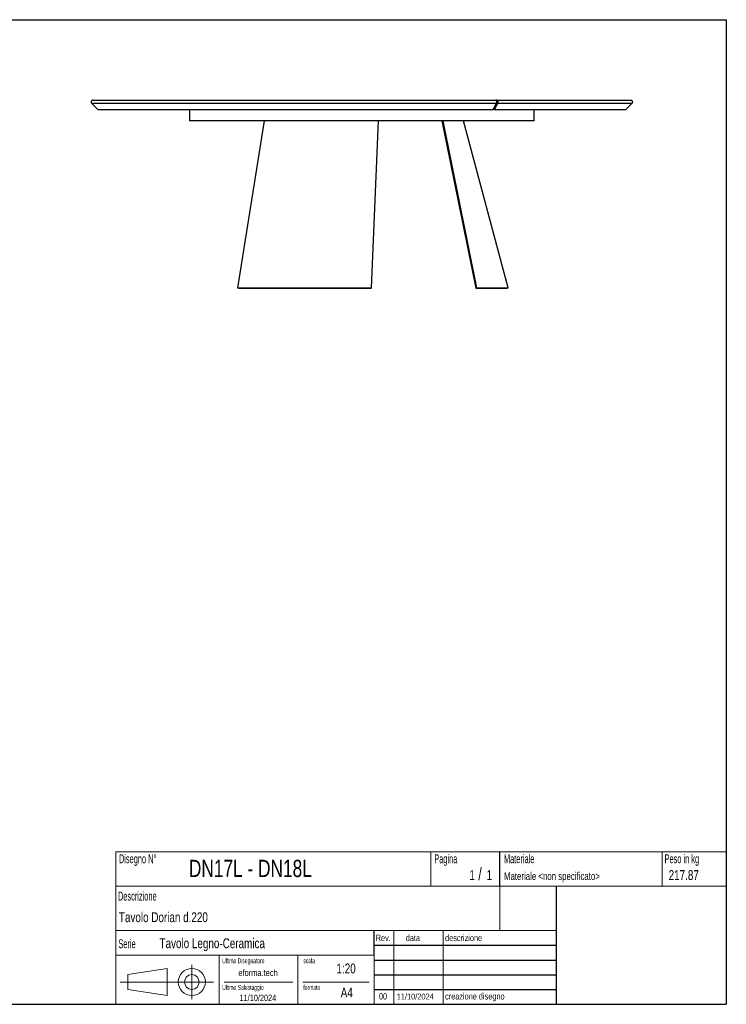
# Model space of a CAD drawing. Header units: millimetres. Extents: x 5 to 292, y 5 to 205.
# Tile 2 of 2: x 148 to 292, y 5 to 205. Entities that reach past the tile are written whole.
import ezdxf

# ---------------------------------------------------------------- set-up
doc = ezdxf.new("R2010")
doc.units = ezdxf.units.MM
doc.layers.add('FORMAT', color=7, linetype='Continuous')
doc.styles.add('SLDTEXTSTYLE0', font='TXT', dxfattribs={"width": 0.605})
doc.styles.add('SLDTEXTSTYLE1', font='TXT', dxfattribs={"width": 0.75})

msp = doc.modelspace()

# ---------------------------------------------------------------- linework, layer by layer
at = {"color": 7, "linetype": 'Continuous', "lineweight": 25}
for p, q in [((163.09926, 188.02666), (164.40178, 186.72415)), ((163.09926, 188.02666), (245.33702, 188.02666)), ((163.09926, 188.02666), (164.40178, 186.72415)), ((163.34675, 188.62415), (245.21328, 188.62415)), ((245.33702, 188.02666), (244.68577, 186.72415)), ((244.68577, 186.72415), (245.33702, 188.02666)), ((245.55353, 188.02666), (244.90227, 186.72415)), ((245.55353, 188.02666), (244.90227, 186.72415)), ((245.42979, 188.62415), (245.21328, 188.62415)), ((245.55353, 188.02666), (245.33702, 188.02666)), ((245.42979, 188.62415), (272.64661, 188.62415)), ((245.55353, 188.02666), (272.89409, 188.02666)), ((271.59158, 186.72415), (272.89409, 188.02666)), ((164.40178, 186.72415), (244.68577, 186.72415)), ((182.99661, 186.72415), (182.99661, 184.47415)), ((244.90227, 186.72415), (244.68577, 186.72415)), ((244.90227, 186.72415), (271.59158, 186.72415)), ((252.99661, 184.47415), (252.99661, 186.72415)), ((252.99661, 184.47415), (182.99661, 184.47415)), ((198.1491, 184.47415), (192.75001, 150.52415)), ((219.9432, 150.52415), (221.38126, 184.47415)), ((234.24772, 184.47415), (241.12103, 150.47722)), ((234.45945, 184.47415), (241.29661, 150.52415)), ((247.69661, 150.52415), (238.64327, 184.47415)), ((192.98647, 150.47722), (192.75001, 150.52415)), ((219.88232, 150.47722), (219.9432, 150.52415)), ((241.12103, 150.47722), (241.29661, 150.52415)), ((247.45505, 150.45973), (247.69661, 150.52415))]:
    msp.add_line(p, q, dxfattribs=at)
msp.add_arc((272.64661, 188.27415), 0.35, 315, 90, dxfattribs=at)
for points, knots in [([(163.34675, 188.62415), (163.34244, 188.6241), (163.33383, 188.62401), (163.32095, 188.62328), (163.30815, 188.62211), (163.29541, 188.62046), (163.28274, 188.61834), (163.27014, 188.61575), (163.25761, 188.61269), (163.23284, 188.60567), (163.19665, 188.59178), (163.15177, 188.5663), (163.11101, 188.53462), (163.07542, 188.49721), (163.04559, 188.45504), (163.02237, 188.40888), (163.00605, 188.35984), (162.99722, 188.30891), (162.99585, 188.25723), (163.00219, 188.2059), (163.0159, 188.15599), (163.03343, 188.11653), (163.05073, 188.08677), (163.06533, 188.06551), (163.08138, 188.0453), (163.09329, 188.03289), (163.09926, 188.02666)], [0, 0, 0, 0, 0.015698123, 0.031333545, 0.046927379, 0.062500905, 0.078075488, 0.093672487, 0.10931317, 0.125018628, 0.18740768, 0.249829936, 0.312231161, 0.374665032, 0.437113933, 0.499595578, 0.562074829, 0.624586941, 0.687079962, 0.749605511, 0.812190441, 0.874808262, 0.906185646, 0.937395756, 0.968610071, 1, 1, 1, 1]), ([(163.34675, 188.62415), (163.32953, 188.62415), (163.31218, 188.62286), (163.27831, 188.61782), (163.26164, 188.61407), (163.22883, 188.60413), (163.21257, 188.59786), (163.18149, 188.58316), (163.16662, 188.57472), (163.13818, 188.55574), (163.12455, 188.54513), (163.09893, 188.52191), (163.08712, 188.50949), (163.06543, 188.48308), (163.05556, 188.4691), (163.03779, 188.4395), (163.03, 188.42402), (163.01689, 188.39242), (163.01152, 188.3762), (163.00314, 188.3429), (163.00014, 188.32572), (162.99676, 188.29157), (162.99633, 188.27449), (162.99797, 188.2403), (163.00006, 188.2231), (163.00677, 188.18919), (163.01136, 188.17258), (163.023, 188.14002), (163.03003, 188.1242), (163.04616, 188.09403), (163.0553, 188.07959), (163.07574, 188.052), (163.08713, 188.03879), (163.09926, 188.02666)], [0, 0, 0, 0, 0.0625, 0.0625, 0.125, 0.125, 0.1875, 0.1875, 0.25, 0.25, 0.3125, 0.3125, 0.375, 0.375, 0.4375, 0.4375, 0.5, 0.5, 0.5625, 0.5625, 0.625, 0.625, 0.6875, 0.6875, 0.75, 0.75, 0.8125, 0.8125, 0.875, 0.875, 0.9375, 0.9375, 1, 1, 1, 1]), ([(245.21328, 188.62415), (245.22186, 188.62415), (245.23038, 188.62289), (245.24732, 188.61789), (245.25581, 188.61409), (245.28055, 188.59909), (245.29602, 188.5845), (245.32484, 188.54603), (245.33753, 188.52302), (245.35393, 188.48312), (245.35894, 188.46889), (245.36776, 188.4395), (245.37161, 188.42424), (245.37818, 188.39257), (245.38092, 188.37602), (245.38511, 188.34266), (245.38658, 188.3258), (245.38827, 188.29176), (245.38849, 188.2745), (245.38766, 188.23994), (245.38556, 188.2059), (245.38102, 188.17287), (245.37522, 188.14035), (245.3717, 188.12446), (245.36358, 188.09404), (245.35892, 188.07932), (245.34866, 188.0517), (245.34307, 188.03875), (245.33702, 188.02666)], [0, 0, 0, 0, 0.0625, 0.0625, 0.125, 0.125, 0.25, 0.25, 0.375, 0.375, 0.4375, 0.4375, 0.5, 0.5, 0.5625, 0.5625, 0.625, 0.625, 0.6875, 0.6875, 0.75, 0.8125, 0.8125, 0.875, 0.875, 0.9375, 0.9375, 1, 1, 1, 1]), ([(245.33702, 188.02666), (245.34929, 188.05119), (245.35947, 188.07868), (245.37166, 188.12428), (245.37518, 188.14019), (245.38095, 188.17246), (245.38323, 188.18894), (245.38658, 188.22259), (245.38765, 188.23991), (245.38849, 188.27426), (245.38828, 188.29137), (245.3866, 188.32543), (245.38513, 188.34247), (245.38093, 188.37602), (245.37553, 188.40858), (245.36784, 188.43921), (245.35896, 188.46886), (245.35396, 188.48302), (245.3431, 188.50948), (245.33721, 188.52187), (245.32447, 188.54496), (245.31759, 188.5557), (245.30332, 188.57476), (245.29588, 188.58319), (245.28039, 188.59784), (245.27228, 188.6041), (245.24753, 188.61911), (245.23061, 188.62415), (245.21328, 188.62415)], [0, 0, 0, 0, 0.125, 0.125, 0.1875, 0.1875, 0.25, 0.25, 0.3125, 0.3125, 0.375, 0.375, 0.4375, 0.4375, 0.5, 0.5625, 0.5625, 0.625, 0.625, 0.6875, 0.6875, 0.75, 0.75, 0.8125, 0.8125, 0.875, 0.875, 1, 1, 1, 1]), ([(245.42979, 188.62415), (245.43194, 188.6241), (245.43625, 188.62401), (245.44268, 188.62328), (245.44909, 188.62211), (245.45546, 188.62046), (245.46179, 188.61834), (245.46809, 188.61575), (245.47435, 188.61269), (245.48674, 188.60567), (245.50483, 188.59178), (245.52728, 188.5663), (245.54766, 188.53462), (245.56545, 188.49721), (245.58037, 188.45504), (245.59198, 188.40888), (245.60014, 188.35984), (245.60455, 188.30891), (245.60524, 188.25723), (245.60206, 188.2059), (245.59521, 188.15599), (245.58644, 188.11653), (245.5778, 188.08677), (245.5705, 188.06551), (245.56247, 188.0453), (245.55652, 188.03289), (245.55353, 188.02666)], [0, 0, 0, 0, 0.015698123, 0.031333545, 0.046927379, 0.062500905, 0.078075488, 0.093672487, 0.10931317, 0.125018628, 0.18740768, 0.249829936, 0.312231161, 0.374665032, 0.437113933, 0.499595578, 0.562074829, 0.624586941, 0.687079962, 0.749605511, 0.812190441, 0.874808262, 0.906185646, 0.937395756, 0.968610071, 1, 1, 1, 1]), ([(245.42979, 188.62415), (245.44712, 188.62415), (245.46406, 188.61909), (245.48878, 188.60411), (245.49691, 188.59783), (245.5124, 188.58317), (245.51984, 188.57474), (245.5341, 188.5557), (245.54097, 188.54498), (245.55372, 188.52186), (245.55961, 188.50946), (245.57047, 188.48302), (245.57545, 188.46891), (245.58434, 188.43922), (245.58819, 188.42389), (245.59474, 188.3923), (245.59743, 188.37604), (245.60163, 188.34255), (245.60311, 188.32545), (245.60478, 188.29138), (245.605, 188.27428), (245.60416, 188.23997), (245.6031, 188.22265), (245.59974, 188.18896), (245.59746, 188.17248), (245.5917, 188.14024), (245.58819, 188.12436), (245.57598, 188.07869), (245.56579, 188.05119), (245.55353, 188.02666)], [0, 0, 0, 0, 0.125, 0.125, 0.1875, 0.1875, 0.25, 0.25, 0.3125, 0.3125, 0.375, 0.375, 0.4375, 0.4375, 0.5, 0.5, 0.5625, 0.5625, 0.625, 0.625, 0.6875, 0.6875, 0.75, 0.75, 0.8125, 0.8125, 0.875, 0.875, 1, 1, 1, 1]), ([(192.75001, 150.52415), (192.92641, 150.52415), (193.13353, 150.52415), (193.61282, 150.52415), (193.88501, 150.52415), (194.49667, 150.52415), (194.83616, 150.52415), (195.58291, 150.52415), (195.99018, 150.52415), (196.87094, 150.52415), (197.34443, 150.52415), (198.35392, 150.52415), (198.88991, 150.52415), (200.01847, 150.52415), (200.61103, 150.52415), (201.84477, 150.52415), (202.48594, 150.52415), (203.80727, 150.52415), (204.48741, 150.52415), (205.87584, 150.52415), (206.58411, 150.52415), (208.01728, 150.52415), (208.74217, 150.52415), (210.19707, 150.52415), (210.92706, 150.52415), (212.38115, 150.52415), (213.10525, 150.52415), (214.53755, 150.52415), (215.24576, 150.52415), (216.63768, 150.52415), (217.32139, 150.52415), (218.65728, 150.52415), (219.30946, 150.52415), (219.9432, 150.52415)], [0, 0, 0, 0, 0.0625, 0.0625, 0.125, 0.125, 0.1875, 0.1875, 0.25, 0.25, 0.3125, 0.3125, 0.375, 0.375, 0.4375, 0.4375, 0.5, 0.5, 0.5625, 0.5625, 0.625, 0.625, 0.6875, 0.6875, 0.75, 0.75, 0.8125, 0.8125, 0.875, 0.875, 0.9375, 0.9375, 1, 1, 1, 1]), ([(192.98647, 150.47722), (193.1607, 150.47593), (193.36533, 150.47467), (193.83893, 150.47228), (194.10793, 150.47114), (194.71251, 150.46899), (195.04812, 150.46798), (195.78639, 150.46612), (196.18909, 150.46526), (197.06001, 150.46372), (197.52828, 150.46304), (198.52664, 150.46185), (199.05679, 150.46135), (200.17302, 150.46055), (200.75918, 150.46024), (201.97955, 150.45983), (202.61384, 150.45973), (203.92093, 150.45973), (204.5938, 150.45983), (205.9673, 150.46024), (206.66801, 150.46055), (208.08577, 150.46135), (208.80293, 150.46185), (210.24216, 150.46304), (210.96433, 150.46372), (212.40272, 150.46526), (213.11902, 150.46612), (214.53578, 150.46798), (215.23633, 150.46899), (216.61306, 150.47114), (217.28932, 150.47228), (218.61055, 150.47467), (219.25558, 150.47593), (219.88232, 150.47722)], [0, 0, 0, 0, 0.0625, 0.0625, 0.125, 0.125, 0.1875, 0.1875, 0.25, 0.25, 0.3125, 0.3125, 0.375, 0.375, 0.4375, 0.4375, 0.5, 0.5, 0.5625, 0.5625, 0.625, 0.625, 0.6875, 0.6875, 0.75, 0.75, 0.8125, 0.8125, 0.875, 0.875, 0.9375, 0.9375, 1, 1, 1, 1]), ([(241.12103, 150.47722), (241.57354, 150.47593), (242.01394, 150.47467), (242.86157, 150.47228), (243.26882, 150.47114), (244.04098, 150.46899), (244.40591, 150.46798), (245.08441, 150.46612), (245.398, 150.46526), (245.96548, 150.46372), (246.21937, 150.46304), (246.66026, 150.46185), (246.84726, 150.46135), (247.14879, 150.46055), (247.26334, 150.46024), (247.41646, 150.45983), (247.45505, 150.45973), (247.45505, 150.45973)], [0.5, 0.5, 0.5, 0.5, 0.5625, 0.5625, 0.625, 0.625, 0.6875, 0.6875, 0.75, 0.75, 0.8125, 0.8125, 0.875, 0.875, 0.9375, 0.9375, 1, 1, 1, 1]), ([(241.29661, 150.52415), (241.75394, 150.52415), (242.19901, 150.52415), (243.0556, 150.52415), (243.46713, 150.52415), (244.24738, 150.52415), (244.6161, 150.52415), (245.30166, 150.52415), (245.61848, 150.52415), (246.19182, 150.52415), (246.44831, 150.52415), (246.89372, 150.52415), (247.08262, 150.52415), (247.38724, 150.52415), (247.50295, 150.52415), (247.65763, 150.52415), (247.69661, 150.52415), (247.69661, 150.52415)], [0.5, 0.5, 0.5, 0.5, 0.5625, 0.5625, 0.625, 0.625, 0.6875, 0.6875, 0.75, 0.75, 0.8125, 0.8125, 0.875, 0.875, 0.9375, 0.9375, 1, 1, 1, 1])]:
    msp.add_open_spline(points, degree=3, knots=knots, dxfattribs=at)
at = {"layer": 'FORMAT', "color": 251, "true_color": 0x484848}
for p, q in [((5, 205), (292, 205)), ((292, 205), (292, 5)), ((5, 5), (292, 5))]:
    msp.add_line(p, q, dxfattribs=at)
at = {"layer": 'FORMAT', "color": 251, "lineweight": 18, "true_color": 0x484848}
for p, q in [((292, 36), (168, 36)), ((279, 36), (279, 29)), ((168, 36), (168, 5)), ((232, 36), (232, 29)), ((168, 29), (292, 29)), ((168, 20), (246, 20)), ((224.5, 20), (224.5, 5)), ((234.5, 20), (234.5, 5)), ((246, 20), (257.5, 20)), ((168, 15), (220.5, 15)), ((189, 15), (189, 5)), ((205, 15), (205, 5)), ((220.5, 15), (220.5, 5)), ((170.45232, 11.02842), (178.45232, 12.27842)), ((178.45232, 12.27842), (178.45232, 6.77842)), ((183.46023, 13.04077), (183.46023, 6.06051)), ((170.45232, 8.02842), (170.45232, 11.02842)), ((187.88291, 9.52842), (168.89345, 9.52842)), ((178.45232, 6.77842), (170.45232, 8.02842)), ((190, 9.5), (204, 9.5)), ((206, 9.5), (219.5, 9.5))]:
    msp.add_line(p, q, dxfattribs=at)
at = {"layer": 'FORMAT', "color": 7}
for p, q in [((246, 29), (246, 36)), ((257.5, 20), (257.5, 29)), ((220.5, 15), (220.5, 20)), ((257.5, 5), (257.5, 20)), ((220.5, 17), (257.5, 17)), ((220.5, 14), (257.5, 14)), ((220.5, 11), (257.5, 11)), ((220.5, 8), (257.5, 8)), ((220.5, 5), (257.5, 5))]:
    msp.add_line(p, q, dxfattribs=at)
at = {"layer": 'FORMAT', "color": 7, "lineweight": 18}
msp.add_line((246, 29), (246, 20), dxfattribs=at)
at = {"layer": 'FORMAT', "color": 251, "lineweight": 18, "true_color": 0x484848}
for radius in [2.75, 1.5]:
    msp.add_circle((183.46023, 9.52842), radius, dxfattribs=at)

# ---------------------------------------------------------------- texts
at = {"color": 18, "linetype": 'Continuous', "lineweight": 0, "true_color": 0x060606, "insert": (280.29073, 32.24796), "char_height": 2, "attachment_point": 1, "style": 'SLDTEXTSTYLE1'}
msp.add_mtext('217.87', dxfattribs=at)
at = {"layer": 'FORMAT', "color": 18, "true_color": 0x060606}
for s, insert, char_height, attachment_point, style in [('Disegno N°', (168.65209, 35.46055), 1.8, 1, 'SLDTEXTSTYLE0'), ('DN17L - DN18L', (182.85785, 34.35127), 3.5, 1, 'SLDTEXTSTYLE1'), ('Pagina', (232.68578, 35.4642), 1.8, 1, 'SLDTEXTSTYLE0'), ('Materiale', (246.84637, 35.4642), 1.8, 1, 'SLDTEXTSTYLE0'), ('Peso in kg', (279.45834, 35.4642), 1.8, 1, 'SLDTEXTSTYLE0'), ('1', (239.82456, 32.24796), 2, 1, 'SLDTEXTSTYLE1'), ('/', (241.64155, 32.74597), 2.5, 1, 'SLDTEXTSTYLE1'), ('1', (243.32047, 32.24796), 2, 1, 'SLDTEXTSTYLE1'), ('Materiale <non specificato>', (246.84637, 31.8349), 1.5875, 1, 'SLDTEXTSTYLE1'), ('Descrizione', (168.45959, 27.87301), 1.8, 1, 'SLDTEXTSTYLE0'), ('Tavolo Dorian d.220', (168.65209, 23.69153), 2, 1, 'SLDTEXTSTYLE1'), ('Serie', (168.54671, 18.20074), 1.8, 1, 'SLDTEXTSTYLE0'), ('Tavolo Legno-Ceramica', (176.9009, 18.39744), 2, 1, 'SLDTEXTSTYLE1'), ('Rev.', (220.80434, 19.14061), 1.3, 1, 'SLDTEXTSTYLE1'), ('data', (226.90583, 19.14061), 1.3, 1, 'SLDTEXTSTYLE1'), ('descrizione', (234.88928, 19.14061), 1.3, 1, 'SLDTEXTSTYLE1'), ('Ultimo Disegnatore', (189.61829, 14.3444), 1, 1, 'SLDTEXTSTYLE0'), ('scala', (206.10636, 14.3444), 1, 1, 'SLDTEXTSTYLE0'), ('1:20', (212.8317, 13.28812), 2, 1, 'SLDTEXTSTYLE1'), ('Ultimo Salvataggio', (189.61829, 8.93841), 1, 1, 'SLDTEXTSTYLE0'), ('formato', (206.10636, 8.93841), 1, 1, 'SLDTEXTSTYLE0'), ('A4', (213.69281, 8.39825), 2, 1, 'SLDTEXTSTYLE1'), ('11/10/2024', (196.86819, 6.95548), 1.3, 2, 'SLDTEXTSTYLE1'), ('00', (221.45534, 7.2775), 1.3, 1, 'SLDTEXTSTYLE1'), ('11/10/2024', (225.06555, 7.1779), 1.2, 1, 'SLDTEXTSTYLE1'), ('creazione disegno', (234.88928, 7.2775), 1.3, 1, 'SLDTEXTSTYLE1')]:
    msp.add_mtext(s, dxfattribs=dict(at, insert=insert, char_height=char_height, attachment_point=attachment_point, style=style))
at = {"layer": 'FORMAT', "color": 18, "true_color": 0x020202, "insert": (196.90354, 12.06285), "char_height": 1.3229167, "attachment_point": 2, "style": 'SLDTEXTSTYLE1'}
msp.add_mtext('eforma.tech', dxfattribs=at)

doc.saveas('drawing.dxf')
